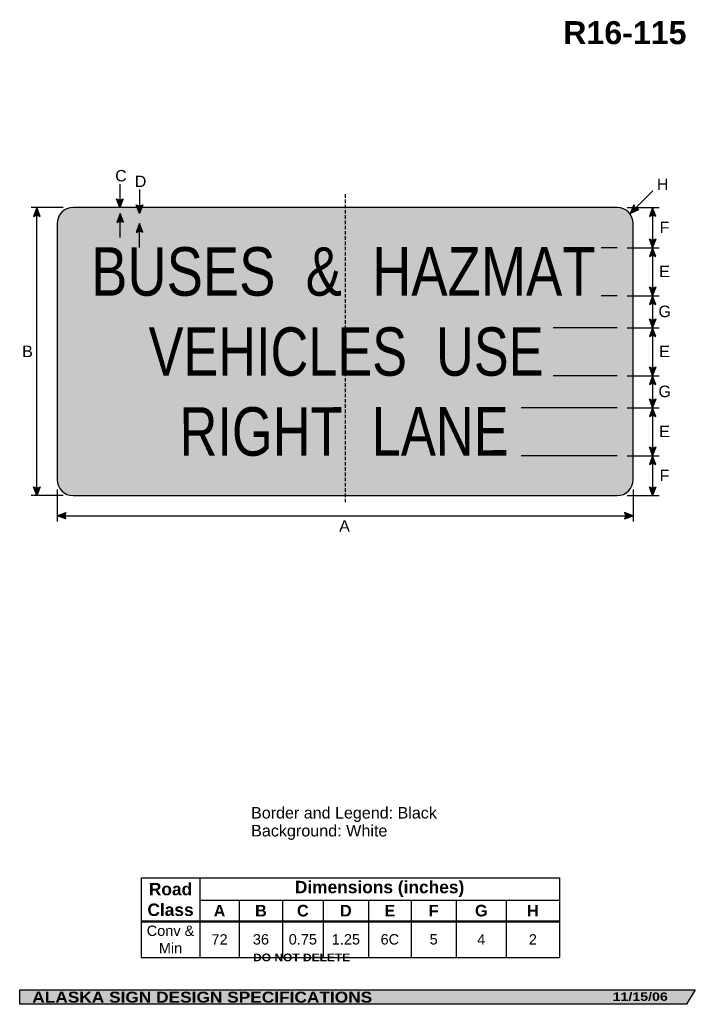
# Model space of a CAD drawing. Header units: feet. Extents: x 7 to 92, y 0 to 123.
import ezdxf
from ezdxf.enums import TextEntityAlignment as Align

# ---------------------------------------------------------------- set-up
doc = ezdxf.new("R2010")
doc.units = ezdxf.units.FT
doc.header["$MEASUREMENT"] = 0
doc.linetypes.add('DASHED2', pattern=[0.375, 0.25, -0.125])
doc.layers.add('Sign', color=7, linetype='Continuous')
doc.styles.add('ARIAL', font='arial.ttf')
doc.styles.add('ARIAL B', font='arialbd.ttf')
doc.styles.add('ARIAL BLACK B', font='ariblk.ttf')
doc.styles.add('ARIAL BLACK BI', font='ariblk.ttf')
doc.styles.add('FHWA SERIES C2000EX', font='txt')

# ---------------------------------------------------------------- blocks, each defined once
blk = doc.blocks.new('*T2')
at = {"color": 0, "linetype": 'ByBlock', "lineweight": -2, "transparency": 16777216}
for p, q in [((0, 0), (52.25282171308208, 0)), ((0, 0), (0, -9.968863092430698)), ((7.306210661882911, 0), (7.306210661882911, -5.425175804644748)), ((52.25282171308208, 0), (52.25282171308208, -9.968863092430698)), ((7.306210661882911, -2.791534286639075), (52.25282171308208, -2.791534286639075)), ((12.25327098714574, -2.791534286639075), (12.25327098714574, -5.425175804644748)), ((17.65447530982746, -2.791534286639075), (17.65447530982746, -5.425175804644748)), ((22.72909637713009, -2.791534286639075), (22.72909637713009, -5.425175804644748)), ((28.41240825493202, -2.791534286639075), (28.41240825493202, -5.425175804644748)), ((33.72523577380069, -2.791534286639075), (33.72523577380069, -5.425175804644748)), ((39.36202346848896, -2.791534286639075), (39.36202346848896, -5.425175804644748)), ((45.6227344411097, -2.791534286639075), (45.6227344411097, -5.425175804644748)), ((0, -5.425175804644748), (52.25282171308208, -5.425175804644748)), ((0, -5.47017580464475), (52.25282171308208, -5.47017580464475)), ((7.306210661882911, -5.47017580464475), (7.306210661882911, -9.968863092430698)), ((12.25327098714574, -5.47017580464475), (12.25327098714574, -9.968863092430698)), ((17.65447530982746, -5.47017580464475), (17.65447530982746, -9.968863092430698)), ((22.72909637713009, -5.47017580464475), (22.72909637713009, -9.968863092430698)), ((28.41240825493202, -5.47017580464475), (28.41240825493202, -9.968863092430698)), ((33.72523577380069, -5.47017580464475), (33.72523577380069, -9.968863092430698)), ((39.36202346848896, -5.47017580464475), (39.36202346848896, -9.968863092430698)), ((45.6227344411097, -5.47017580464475), (45.6227344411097, -9.968863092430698)), ((0, -9.968863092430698), (52.25282171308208, -9.968863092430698))]:
    blk.add_line(p, q, dxfattribs=at)
at = {"color": 18, "transparency": 16777216, "attachment_point": 5}
for s, insert, char_height, width, style in [('Road Class', (3.653105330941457, -2.723837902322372), 1.55, 7.186210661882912, 'ARIAL B'), ('Dimensions (inches)', (29.7795161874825, -1.395767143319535), 1.55, 44.82661105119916, 'ARIAL B'), ('A', (9.77974082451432, -4.119605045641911), 1.45, 4.827060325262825, 'ARIAL B'), ('B', (14.95387314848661, -4.119605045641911), 1.45, 5.281204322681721, 'ARIAL B'), ('C', (20.19178584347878, -4.119605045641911), 1.45, 4.954621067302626, 'ARIAL B'), ('D', (25.57075231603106, -4.119605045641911), 1.45, 5.563311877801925, 'ARIAL B'), ('E', (31.06882201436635, -4.119605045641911), 1.45, 5.19282751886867, 'ARIAL B'), ('F', (36.54362962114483, -4.119605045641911), 1.45, 5.516787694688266, 'ARIAL B'), ('G', (42.49237895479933, -4.119605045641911), 1.45, 6.140710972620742, 'ARIAL B'), ('H', (48.93777807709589, -4.119605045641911), 1.45, 6.510087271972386, 'ARIAL B'), ('Conv & Min', (3.653105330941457, -7.708269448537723), 1.3, 7.186210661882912, 'ARIAL'), ('72', (9.77974082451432, -7.708269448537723), 1.3, 4.827060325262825, 'ARIAL'), ('36', (14.95387314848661, -7.708269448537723), 1.3, 5.281204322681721, 'ARIAL'), ('0.75', (20.19178584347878, -7.708269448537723), 1.3, 4.954621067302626, 'ARIAL'), ('1.25', (25.57075231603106, -7.708269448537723), 1.3, 5.563311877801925, 'ARIAL'), ('6C', (31.06882201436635, -7.708269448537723), 1.3, 5.19282751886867, 'ARIAL'), ('5', (36.54362962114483, -7.708269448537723), 1.3, 5.516787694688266, 'ARIAL'), ('4', (42.49237895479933, -7.708269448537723), 1.3, 6.140710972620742, 'ARIAL'), ('2', (48.93777807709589, -7.708269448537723), 1.3, 6.510087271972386, 'ARIAL')]:
    blk.add_mtext(s, dxfattribs=dict(at, insert=insert, char_height=char_height, width=width, style=style))

msp = doc.modelspace()

# ---------------------------------------------------------------- hatches: boundary and pattern name
h = msp.add_hatch(color=256)
h.dxf.hatch_style = 1
edge = h.paths.add_edge_path()
edge.add_line((20.33756472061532, 101.0055987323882), (19.92718712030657, 99.91666666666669))
edge.add_line((19.92718712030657, 99.91666666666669), (19.51964397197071, 101.0148146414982))
edge.add_arc((19.93538686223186, 101.612161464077), 0.7277811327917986, 235.162761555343, 303.5461345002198)
h = msp.add_hatch(color=256)
h.dxf.hatch_style = 1
edge = h.paths.add_edge_path()
edge.add_line((9.952044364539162, 98.82252627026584), (9.541666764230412, 99.91145833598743))
edge.add_line((9.541666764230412, 99.91145833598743), (9.134123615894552, 98.81331036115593))
edge.add_arc((9.54986650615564, 98.21596353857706), 0.7277811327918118, 56.453865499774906, 124.8372384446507, ccw=False)
h = msp.add_hatch(color=256)
h.dxf.hatch_style = 1
edge = h.paths.add_edge_path()
edge.add_line((22.76985638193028, 100.2524833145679), (22.35947878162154, 99.1635512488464))
edge.add_line((22.35947878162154, 99.1635512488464), (21.95193563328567, 100.2616992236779))
edge.add_arc((22.36767852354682, 100.8590460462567), 0.7277811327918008, 235.1627615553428, 303.5461345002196)
h = msp.add_hatch(color=256)
h.dxf.hatch_style = 1
edge = h.paths.add_edge_path()
edge.add_line((84.16343467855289, 100.2500253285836), (83.71290366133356, 99.1770832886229))
edge.add_line((83.71290366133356, 99.1770832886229), (84.7637836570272, 99.694453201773))
edge.add_arc((84.87248655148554, 100.4140705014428), 0.727781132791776, 193.0266678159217, 261.41004076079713, ccw=False)
h = msp.add_hatch(color=256)
h.dxf.hatch_style = 1
edge = h.paths.add_edge_path()
edge.add_line((86.915585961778, 98.82773460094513), (86.50520836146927, 99.91666666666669))
edge.add_line((86.50520836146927, 99.91666666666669), (86.09766521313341, 98.8185186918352))
edge.add_arc((86.51340810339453, 98.22117186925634), 0.7277811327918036, 56.45386549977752, 124.8372384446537, ccw=False)
at = {"true_color": 0xffffff}
h = msp.add_hatch(color=7, dxfattribs=at)
h.dxf.hatch_style = 1
edge = h.paths.add_edge_path()
edge.add_line((20.35318972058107, 98.07754944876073), (19.94281212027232, 99.16648151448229))
edge.add_line((19.94281212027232, 99.16648151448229), (19.53526897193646, 98.06833353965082))
edge.add_arc((19.95101186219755, 97.47098671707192), 0.7277811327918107, 56.45386549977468, 124.83723844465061, ccw=False)
h = msp.add_hatch(color=256)
h.dxf.hatch_style = 1
edge = h.paths.add_edge_path()
edge.add_line((22.76985638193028, 96.82982753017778), (22.35947878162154, 97.91875959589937))
edge.add_line((22.35947878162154, 97.91875959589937), (21.95193563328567, 96.82061162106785))
edge.add_arc((22.36767852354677, 96.22326479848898), 0.7277811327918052, 56.4538654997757, 124.83723844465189, ccw=False)
h = msp.add_hatch(color=256)
h.dxf.hatch_style = 1
edge = h.paths.add_edge_path()
edge.add_line((86.915585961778, 95.99518203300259), (86.50520836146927, 94.90624996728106))
edge.add_line((86.50520836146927, 94.90624996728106), (86.09766521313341, 96.00439794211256))
edge.add_arc((86.51340810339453, 96.6017447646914), 0.7277811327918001, 235.1627615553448, 303.546134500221)
h = msp.add_hatch(color=256)
h.dxf.hatch_style = 1
edge = h.paths.add_edge_path()
edge.add_line((86.915585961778, 93.81731790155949), (86.50520836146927, 94.90624996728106))
edge.add_line((86.50520836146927, 94.90624996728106), (86.09766521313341, 93.80810199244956))
edge.add_arc((86.51340810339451, 93.2107551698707), 0.7277811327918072, 56.45386549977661, 124.83723844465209, ccw=False)
h = msp.add_hatch(color=256)
h.dxf.hatch_style = 1
edge = h.paths.add_edge_path()
edge.add_line((86.915585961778, 89.99518204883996), (86.50520836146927, 88.90624998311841))
edge.add_line((86.50520836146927, 88.90624998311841), (86.09766521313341, 90.0043979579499))
edge.add_arc((86.51340810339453, 90.60174478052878), 0.7277811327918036, 235.1627615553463, 303.5461345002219)
h = msp.add_hatch(color=256)
h.dxf.hatch_style = 1
edge = h.paths.add_edge_path()
edge.add_line((86.915585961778, 87.8173179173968), (86.50520836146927, 88.90624998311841))
edge.add_line((86.50520836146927, 88.90624998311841), (86.09766521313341, 87.8081020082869))
edge.add_arc((86.5134081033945, 87.21075518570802), 0.7277811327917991, 56.45386549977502, 124.8372384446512, ccw=False)
h = msp.add_hatch(color=256)
h.dxf.hatch_style = 1
edge = h.paths.add_edge_path()
edge.add_line((86.915585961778, 85.99583310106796), (86.50520836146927, 84.90690103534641))
edge.add_line((86.50520836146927, 84.90690103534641), (86.09766521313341, 86.0050490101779))
edge.add_arc((86.51340810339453, 86.60239583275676), 0.7277811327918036, 235.1627615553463, 303.5461345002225)
h = msp.add_hatch(color=256)
h.dxf.hatch_style = 1
edge = h.paths.add_edge_path()
edge.add_line((86.915585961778, 83.81796896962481), (86.50520836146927, 84.90690103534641))
edge.add_line((86.50520836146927, 84.90690103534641), (86.09766521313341, 83.80875306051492))
edge.add_arc((86.5134081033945, 83.21140623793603), 0.7277811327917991, 56.45386549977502, 124.8372384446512, ccw=False)
h = msp.add_hatch(color=256)
h.dxf.hatch_style = 1
edge = h.paths.add_edge_path()
edge.add_line((86.915585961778, 79.99583311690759), (86.50520836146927, 78.90690105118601))
edge.add_line((86.50520836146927, 78.90690105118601), (86.09766521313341, 80.00504902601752))
edge.add_arc((86.51340810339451, 80.60239584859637), 0.7277811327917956, 235.1627615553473, 303.546134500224)
h = msp.add_hatch(color=256)
h.dxf.hatch_style = 1
edge = h.paths.add_edge_path()
edge.add_line((86.915585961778, 77.81796898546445), (86.50520836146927, 78.90690105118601))
edge.add_line((86.50520836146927, 78.90690105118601), (86.09766521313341, 77.8087530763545))
edge.add_arc((86.51340810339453, 77.21140625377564), 0.7277811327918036, 56.45386549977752, 124.8372384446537, ccw=False)
h = msp.add_hatch(color=256)
h.dxf.hatch_style = 1
edge = h.paths.add_edge_path()
edge.add_line((86.915585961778, 75.99518208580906), (86.50520836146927, 74.90625002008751))
edge.add_line((86.50520836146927, 74.90625002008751), (86.09766521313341, 76.004397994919))
edge.add_arc((86.51340810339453, 76.60174481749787), 0.7277811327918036, 235.1627615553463, 303.5461345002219)
h = msp.add_hatch(color=256)
h.dxf.hatch_style = 1
edge = h.paths.add_edge_path()
edge.add_line((86.915585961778, 73.81731795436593), (86.50520836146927, 74.90625002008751))
edge.add_line((86.50520836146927, 74.90625002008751), (86.09766521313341, 73.808102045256))
edge.add_arc((86.51340810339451, 73.21075522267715), 0.7277811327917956, 56.453865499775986, 124.83723844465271, ccw=False)
h = msp.add_hatch(color=256)
h.dxf.hatch_style = 1
edge = h.paths.add_edge_path()
edge.add_line((86.915585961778, 69.99648418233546), (86.50520836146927, 68.9075521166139))
edge.add_line((86.50520836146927, 68.9075521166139), (86.09766521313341, 70.0057000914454))
edge.add_arc((86.51340810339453, 70.60304691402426), 0.7277811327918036, 235.1627615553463, 303.5461345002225)
h = msp.add_hatch(color=256)
h.dxf.hatch_style = 1
edge = h.paths.add_edge_path()
edge.add_line((86.915585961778, 67.81862005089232), (86.50520836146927, 68.9075521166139))
edge.add_line((86.50520836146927, 68.9075521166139), (86.09766521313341, 67.8094041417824))
edge.add_arc((86.51340810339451, 67.21205731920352), 0.7277811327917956, 56.453865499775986, 124.83723844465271, ccw=False)
h = msp.add_hatch(color=256)
h.dxf.hatch_style = 1
edge = h.paths.add_edge_path()
edge.add_line((9.952044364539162, 65.00559873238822), (9.541666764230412, 63.91666666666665))
edge.add_line((9.541666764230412, 63.91666666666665), (9.134123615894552, 65.01481464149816))
edge.add_arc((9.549866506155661, 65.61216146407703), 0.7277811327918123, 235.1627615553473, 303.5461345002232)
h = msp.add_hatch(color=256)
h.dxf.hatch_style = 1
edge = h.paths.add_edge_path()
edge.add_line((86.915585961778, 65.00559873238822), (86.50520836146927, 63.91666666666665))
edge.add_line((86.50520836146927, 63.91666666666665), (86.09766521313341, 65.01481464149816))
edge.add_arc((86.51340810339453, 65.612161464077), 0.7277811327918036, 235.1627615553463, 303.5461345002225)
h = msp.add_hatch(color=256)
h.dxf.hatch_style = 1
edge = h.paths.add_edge_path()
edge.add_line((13.16664682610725, 60.99478539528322), (12.07812503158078, 61.40625000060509))
edge.add_line((12.07812503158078, 61.40625000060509), (13.17667935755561, 61.8126965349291))
edge.add_arc((13.77361079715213, 61.39635744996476), 0.7277811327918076, 145.1055563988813, 213.4889293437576)
h = msp.add_hatch(color=256)
h.dxf.hatch_style = 1
edge = h.paths.add_edge_path()
edge.add_line((82.98960323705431, 60.99478539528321), (84.0781250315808, 61.40625000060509))
edge.add_line((84.0781250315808, 61.40625000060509), (82.97957070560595, 61.81269653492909))
edge.add_arc((82.3826392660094, 61.39635744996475), 0.7277811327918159, -33.48892934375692, 34.894443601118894, ccw=False)
at = {"layer": 'Sign', "true_color": 0xffffff}
h = msp.add_hatch(color=7, dxfattribs=at)
edge = h.paths.add_edge_path(flags=0)
edge.add_spline(control_points=[(14.08333333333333, 99.91666666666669), (14.08333333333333, 99.91666666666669), (82.08333333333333, 99.91666666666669), (82.08333333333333, 99.91666666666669), (83.18716338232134, 99.91666666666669), (84.08333333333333, 99.02049671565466), (84.08333333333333, 97.91666666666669), (84.08333333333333, 97.91666666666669), (84.08333333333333, 65.91666666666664), (84.08333333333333, 65.91666666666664), (84.08333333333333, 64.81283661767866), (83.18716338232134, 63.91666666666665), (82.08333333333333, 63.91666666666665), (82.08333333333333, 63.91666666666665), (14.08333333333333, 63.91666666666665), (14.08333333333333, 63.91666666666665), (12.97950328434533, 63.91666666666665), (12.08333333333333, 64.81283661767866), (12.08333333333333, 65.91666666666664), (12.08333333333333, 65.91666666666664), (12.08333333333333, 97.91666666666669), (12.08333333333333, 97.91666666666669), (12.08333333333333, 99.02049671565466), (12.97950328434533, 99.91666666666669), (14.08333333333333, 99.91666666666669)], knot_values=[0, 0, 0, 0, 1, 1, 1, 2, 2, 2, 3, 3, 3, 4, 4, 4, 5, 5, 5, 6, 6, 6, 7, 7, 7, 8, 8, 8, 8], degree=3, periodic=0)
at = {"layer": 'Sign', "true_color": 0x000000}
h = msp.add_hatch(color=18, dxfattribs=at)
edge = h.paths.add_edge_path(flags=0)
edge.add_spline(control_points=[(14.43333333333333, 99.16666666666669), (14.43333333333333, 99.16666666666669), (81.73333333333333, 99.16666666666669), (81.73333333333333, 99.16666666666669), (82.61639737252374, 99.16666666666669), (83.33333333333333, 98.44973070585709), (83.33333333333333, 97.56666666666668), (83.33333333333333, 97.56666666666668), (83.33333333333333, 66.26666666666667), (83.33333333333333, 66.26666666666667), (83.33333333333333, 65.38360262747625), (82.61639737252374, 64.66666666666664), (81.73333333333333, 64.66666666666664), (81.73333333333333, 64.66666666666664), (14.43333333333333, 64.66666666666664), (14.43333333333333, 64.66666666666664), (13.55026929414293, 64.66666666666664), (12.83333333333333, 65.38360262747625), (12.83333333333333, 66.26666666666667), (12.83333333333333, 66.26666666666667), (12.83333333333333, 97.56666666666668), (12.83333333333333, 97.56666666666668), (12.83333333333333, 98.44973070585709), (13.55026929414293, 99.16666666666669), (14.43333333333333, 99.16666666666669)], knot_values=[0, 0, 0, 0, 1, 1, 1, 2, 2, 2, 3, 3, 3, 4, 4, 4, 5, 5, 5, 6, 6, 6, 7, 7, 7, 8, 8, 8, 8], degree=3, periodic=0)
at = {"layer": 'Sign', "true_color": 0xffffff}
h = msp.add_hatch(color=7, dxfattribs=at)
edge = h.paths.add_edge_path(flags=0)
edge.add_spline(control_points=[(15.28333333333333, 97.91666666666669), (15.28333333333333, 97.91666666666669), (80.88333333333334, 97.91666666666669), (80.88333333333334, 97.91666666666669), (81.54563136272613, 97.91666666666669), (82.08333333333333, 97.37896469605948), (82.08333333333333, 96.71666666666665), (82.08333333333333, 96.71666666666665), (82.08333333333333, 67.11666666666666), (82.08333333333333, 67.11666666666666), (82.08333333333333, 66.45436863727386), (81.54563136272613, 65.91666666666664), (80.88333333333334, 65.91666666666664), (80.88333333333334, 65.91666666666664), (15.28333333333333, 65.91666666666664), (15.28333333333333, 65.91666666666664), (14.62103530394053, 65.91666666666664), (14.08333333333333, 66.45436863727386), (14.08333333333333, 67.11666666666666), (14.08333333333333, 67.11666666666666), (14.08333333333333, 96.71666666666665), (14.08333333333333, 96.71666666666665), (14.08333333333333, 97.37896469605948), (14.62103530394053, 97.91666666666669), (15.28333333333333, 97.91666666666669)], knot_values=[0, 0, 0, 0, 1, 1, 1, 2, 2, 2, 3, 3, 3, 4, 4, 4, 5, 5, 5, 6, 6, 6, 7, 7, 7, 8, 8, 8, 8], degree=3, periodic=0)
at = {"layer": 'Sign', "true_color": 0x000000}
msp.add_hatch(color=18, dxfattribs=at).paths.add_polyline_path([(7.399373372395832, 2.133735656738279), (91.84195454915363, 2.133735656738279), (90.75006357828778, 0.3343149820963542), (7.402168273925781, 0.3343149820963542)], flags=0)

# ---------------------------------------------------------------- linework, layer by layer
at = {"color": 7, "true_color": 0xffffff}
msp.add_line((19.94281212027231, 97.91689239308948), (19.94281212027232, 99.16648151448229), dxfattribs=at)
for p, q in [((22.59732669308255, 16.15501217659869), (74.85014840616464, 16.15501217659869)), ((22.59732669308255, 10.76437073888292), (74.85014840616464, 10.76437073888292)), ((22.59732669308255, 10.65448105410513), (74.85014840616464, 10.65448105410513))]:
    msp.add_line(p, q)
for points in [[(20.33756472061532, 101.0055987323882), (19.92718712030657, 99.91666666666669), (19.51964397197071, 101.0148146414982, 0.307560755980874), (20.33756472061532, 101.0055987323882, 4.141293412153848)], [(9.952044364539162, 98.82252627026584), (9.541666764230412, 99.91145833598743), (9.134123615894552, 98.81331036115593, -0.307560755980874), (9.952044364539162, 98.82252627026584, -4.141293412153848)], [(22.76985638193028, 100.2524833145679), (22.35947878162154, 99.1635512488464), (21.95193563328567, 100.2616992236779, 0.307560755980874), (22.76985638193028, 100.2524833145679, 4.141293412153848)], [(84.16343467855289, 100.2500253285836), (83.71290366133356, 99.1770832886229), (84.7637836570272, 99.694453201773, -0.307560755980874), (84.16343467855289, 100.2500253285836, -4.141293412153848)], [(86.915585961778, 98.82773460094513), (86.50520836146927, 99.91666666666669), (86.09766521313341, 98.8185186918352, -0.307560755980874), (86.915585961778, 98.82773460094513, -4.141293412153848)], [(22.76985638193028, 96.82982753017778), (22.35947878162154, 97.91875959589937), (21.95193563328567, 96.82061162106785, -0.307560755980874), (22.76985638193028, 96.82982753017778, -4.141293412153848)], [(86.915585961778, 95.99518203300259), (86.50520836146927, 94.90624996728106), (86.09766521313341, 96.00439794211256, 0.307560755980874), (86.915585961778, 95.99518203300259, 4.141293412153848)], [(86.915585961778, 93.81731790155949), (86.50520836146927, 94.90624996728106), (86.09766521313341, 93.80810199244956, -0.307560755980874), (86.915585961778, 93.81731790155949, -4.141293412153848)], [(86.915585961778, 89.99518204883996), (86.50520836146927, 88.90624998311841), (86.09766521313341, 90.0043979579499, 0.307560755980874), (86.915585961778, 89.99518204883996, 4.141293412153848)], [(86.915585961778, 87.8173179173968), (86.50520836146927, 88.90624998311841), (86.09766521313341, 87.8081020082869, -0.307560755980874), (86.915585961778, 87.8173179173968, -4.141293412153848)], [(86.915585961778, 85.99583310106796), (86.50520836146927, 84.90690103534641), (86.09766521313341, 86.0050490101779, 0.307560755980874), (86.915585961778, 85.99583310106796, 4.141293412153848)], [(86.915585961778, 83.81796896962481), (86.50520836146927, 84.90690103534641), (86.09766521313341, 83.80875306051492, -0.307560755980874), (86.915585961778, 83.81796896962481, -4.141293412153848)], [(86.915585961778, 79.99583311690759), (86.50520836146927, 78.90690105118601), (86.09766521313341, 80.00504902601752, 0.307560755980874), (86.915585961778, 79.99583311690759, 4.141293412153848)], [(86.915585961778, 77.81796898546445), (86.50520836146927, 78.90690105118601), (86.09766521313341, 77.8087530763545, -0.307560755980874), (86.915585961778, 77.81796898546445, -4.141293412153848)], [(86.915585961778, 75.99518208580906), (86.50520836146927, 74.90625002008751), (86.09766521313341, 76.004397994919, 0.307560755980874), (86.915585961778, 75.99518208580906, 4.141293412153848)], [(86.915585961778, 73.81731795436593), (86.50520836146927, 74.90625002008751), (86.09766521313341, 73.808102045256, -0.307560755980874), (86.915585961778, 73.81731795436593, -4.141293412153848)], [(86.915585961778, 69.99648418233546), (86.50520836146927, 68.9075521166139), (86.09766521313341, 70.0057000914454, 0.307560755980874), (86.915585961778, 69.99648418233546, 4.141293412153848)], [(86.915585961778, 67.81862005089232), (86.50520836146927, 68.9075521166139), (86.09766521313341, 67.8094041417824, -0.307560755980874), (86.915585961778, 67.81862005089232, -4.141293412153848)], [(9.952044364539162, 65.00559873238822), (9.541666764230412, 63.91666666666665), (9.134123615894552, 65.01481464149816, 0.307560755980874), (9.952044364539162, 65.00559873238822, 4.141293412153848)], [(86.915585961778, 65.00559873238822), (86.50520836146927, 63.91666666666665), (86.09766521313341, 65.01481464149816, 0.307560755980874), (86.915585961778, 65.00559873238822, 4.141293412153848)], [(13.16664682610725, 60.99478539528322), (12.07812503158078, 61.40625000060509), (13.17667935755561, 61.8126965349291, 0.307560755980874), (13.16664682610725, 60.99478539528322, 4.141293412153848)], [(82.98960323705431, 60.99478539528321), (84.0781250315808, 61.40625000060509), (82.97957070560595, 61.81269653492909, -0.307560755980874), (82.98960323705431, 60.99478539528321, -4.141293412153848)]]:
    msp.add_lwpolyline(points, format="xyb")
msp.add_lwpolyline([(20.35318972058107, 98.07754944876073), (19.94281212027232, 99.16648151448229), (19.53526897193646, 98.06833353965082, -0.307560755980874), (20.35318972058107, 98.07754944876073, -4.141293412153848)], format="xyb", dxfattribs=at)
at = {"layer": 'Sign', "color": 18, "lineweight": -3, "true_color": 0x000000}
for p, q in [((19.92718712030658, 102.8562595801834), (19.92718712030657, 99.91666666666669)), ((22.35947878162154, 102.1635512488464), (22.35947878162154, 99.1635512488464)), ((83.71290366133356, 99.1770832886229), (86.54133078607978, 102.0055104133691)), ((12.83593759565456, 99.91666666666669), (8.835937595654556, 99.91666666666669)), ((9.541666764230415, 63.9114583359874), (9.541666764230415, 99.91145833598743)), ((83.3333333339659, 99.91666666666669), (87.33333333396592, 99.91666666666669)), ((86.50520836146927, 99.91666666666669), (86.50520836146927, 63.91666666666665)), ((19.94281212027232, 96.16648151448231), (19.94281212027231, 97.91689239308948)), ((22.35947878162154, 94.91875959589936), (22.35947878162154, 97.91875959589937)), ((82.08342408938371, 94.9070372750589), (80.08342408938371, 94.9070372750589)), ((83.33269532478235, 94.90624996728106), (87.33269532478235, 94.90624996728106)), ((82.08342408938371, 88.9070372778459), (80.08342408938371, 88.9070372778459)), ((83.33269532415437, 88.90624998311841), (87.33269532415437, 88.90624998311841)), ((82.08342408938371, 84.90703727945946), (74.08342408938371, 84.90703727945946)), ((83.33139324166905, 84.90690103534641), (87.33139324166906, 84.90690103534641)), ((82.08342408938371, 78.9070372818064), (74.08342408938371, 78.9070372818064)), ((83.3326953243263, 78.90690105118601), (87.33269532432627, 78.90690105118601)), ((82.08342408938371, 74.90703728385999), (70.08342408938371, 74.90703728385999)), ((83.33204428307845, 74.90625002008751), (87.33204428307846, 74.90625002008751)), ((82.08342408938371, 68.90833936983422), (70.08342408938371, 68.90833936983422)), ((83.33204428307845, 68.9075521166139), (87.33204428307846, 68.9075521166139)), ((12.08333333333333, 64.67708333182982), (12.08333333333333, 60.67708333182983)), ((84.08333333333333, 64.67708333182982), (84.08333333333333, 60.67708333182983)), ((12.83593759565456, 63.91666666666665), (8.835937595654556, 63.91666666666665)), ((83.3333333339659, 63.91666666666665), (87.33333333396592, 63.91666666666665)), ((12.07812503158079, 61.40625000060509), (84.0781250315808, 61.40625000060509))]:
    msp.add_line(p, q, dxfattribs=at)
at = {"layer": 'Sign', "color": 18, "linetype": 'DASHED2', "lineweight": -3, "ltscale": 1.75, "true_color": 0x000000}
msp.add_lwpolyline([(48.08333333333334, 101.5833333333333), (48.08333333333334, 63.08333333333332)], dxfattribs=at)
at = {"layer": 'Sign', "color": 250, "lineweight": -3, "true_color": 0x1f1a17}
msp.add_lwpolyline([(7.399373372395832, 2.133735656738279), (91.84195454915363, 2.133735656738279), (90.75006357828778, 0.3343149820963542), (7.402168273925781, 0.3343149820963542)], close=True, dxfattribs=at)
at = {"layer": 'Sign', "color": 18, "lineweight": -3, "true_color": 0x000000}
msp.add_open_spline([(14.08333333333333, 99.91666666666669), (14.08333333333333, 99.91666666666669), (82.08333333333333, 99.91666666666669), (82.08333333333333, 99.91666666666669), (83.18716338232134, 99.91666666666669), (84.08333333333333, 99.02049671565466), (84.08333333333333, 97.91666666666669), (84.08333333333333, 97.91666666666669), (84.08333333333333, 65.91666666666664), (84.08333333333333, 65.91666666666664), (84.08333333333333, 64.81283661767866), (83.18716338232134, 63.91666666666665), (82.08333333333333, 63.91666666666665), (82.08333333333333, 63.91666666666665), (14.08333333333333, 63.91666666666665), (14.08333333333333, 63.91666666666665), (12.97950328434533, 63.91666666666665), (12.08333333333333, 64.81283661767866), (12.08333333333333, 65.91666666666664), (12.08333333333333, 65.91666666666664), (12.08333333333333, 97.91666666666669), (12.08333333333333, 97.91666666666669), (12.08333333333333, 99.02049671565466), (12.97950328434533, 99.91666666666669), (14.08333333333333, 99.91666666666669)], degree=3, knots=[0, 0, 0, 0, 1, 1, 1, 2, 2, 2, 3, 3, 3, 4, 4, 4, 5, 5, 5, 6, 6, 6, 7, 7, 7, 8, 8, 8, 8], dxfattribs=at)

# ---------------------------------------------------------------- block references
msp.add_blockref('*T2', (22.59732669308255, 16.15501217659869))

# ---------------------------------------------------------------- texts
at = {"layer": 'Sign', "color": 18, "true_color": 0x000000}
for s, height, style, p, p2 in [('R16-115', 2.873777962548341, 'ARIAL B', (75.33987630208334, 120.3452796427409), (90.73987607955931, 120.3452796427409)), ('C', 1.427342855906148, 'ARIAL', (19.3334241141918, 103.1903705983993), (20.77342417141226, 103.1903705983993)), ('D', 1.427342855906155, 'ARIAL', (21.7917574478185, 102.4820372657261), (23.23175750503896, 102.4820372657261)), ('H', 1.427342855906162, 'ARIAL', (87.0417574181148, 102.1070372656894), (88.48175747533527, 102.1070372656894)), ('F', 1.429672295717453, 'ARIAL', (87.37613241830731, 96.72624997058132), (88.5961324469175, 96.72624997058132)), ('E', 1.438096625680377, 'ARIAL', (87.32613241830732, 91.22624998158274), (88.66613241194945, 91.22624998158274)), ('G', 1.435630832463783, 'ARIAL', (87.23446575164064, 86.22624999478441), (88.79446569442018, 86.22624999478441)), ('VEHICLES  USE', 6.035767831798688, 'FHWA SERIES C2000EX', (23.51571574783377, 78.90703727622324), (72.86988240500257, 78.90703727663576)), ('B', 1.438096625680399, 'ARIAL', (7.708424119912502, 81.23145833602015), (9.048424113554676, 81.23145833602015)), ('E', 1.438096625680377, 'ARIAL', (87.32613241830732, 81.22625000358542), (88.66613241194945, 81.22625000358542)), ('G', 1.435630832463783, 'ARIAL', (87.23446575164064, 76.22625001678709), (88.79446569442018, 76.22625001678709)), ('E', 1.438096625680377, 'ARIAL', (87.32613241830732, 71.22625002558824), (88.66613241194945, 71.22625002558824)), ('F', 1.429672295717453, 'ARIAL', (87.37613241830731, 65.72625003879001), (88.5961324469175, 65.72625003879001)), ('A', 1.43494520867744, 'ARIAL', (47.32902346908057, 59.3987039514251), (48.66902346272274, 59.3987039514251)), ('Border and Legend: Black', 1.437400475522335, 'ARIAL', (36.31900274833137, 23.55570887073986), (59.53900142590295, 23.55570887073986)), ('Background: White', 1.443717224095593, 'ARIAL', (36.31900274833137, 21.31570887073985), (53.35900215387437, 21.31570887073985))]:
    msp.add_text(s, height=height, dxfattribs=dict(at, style=style)).set_placement(p, p2, align=Align.ALIGNED)
at = {"layer": 'Sign', "color": 18, "true_color": 0x000000, "style": 'FHWA SERIES C2000EX'}
for s, height, rotation, p, p2 in [('BUSES  &  HAZMAT', 6.059328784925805, 0.0094672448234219, (16.32821578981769, 88.9070372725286), (79.36988240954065, 88.91745393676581)), ('RIGHT  LANE', 6.060808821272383, 0.0435267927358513, (27.38029907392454, 68.89662061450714), (68.51571575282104, 68.92787061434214))]:
    msp.add_text(s, height=height, rotation=rotation, dxfattribs=at).set_placement(p, p2, align=Align.ALIGNED)
at = {"layer": 'Sign', "color": 7, "true_color": 0xffffff}
for s, height, style, p, p2 in [('DO NOT DELETE', 0.9661445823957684, 'ARIAL BLACK B', (36.57000732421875, 5.711093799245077), (48.716672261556, 5.711093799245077)), ('ALASKA SIGN DESIGN SPECIFICATIONS', 1.370351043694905, 'ARIAL BLACK BI', (8.970644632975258, 0.5413547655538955), (51.45713551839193, 0.5413547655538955)), ('11/15/06', 1.051278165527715, 'ARIAL BLACK BI', (81.50476074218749, 0.7667643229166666), (88.40475972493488, 0.7667643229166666))]:
    msp.add_text(s, height=height, dxfattribs=dict(at, style=style)).set_placement(p, p2, align=Align.ALIGNED)

doc.saveas('drawing.dxf')
